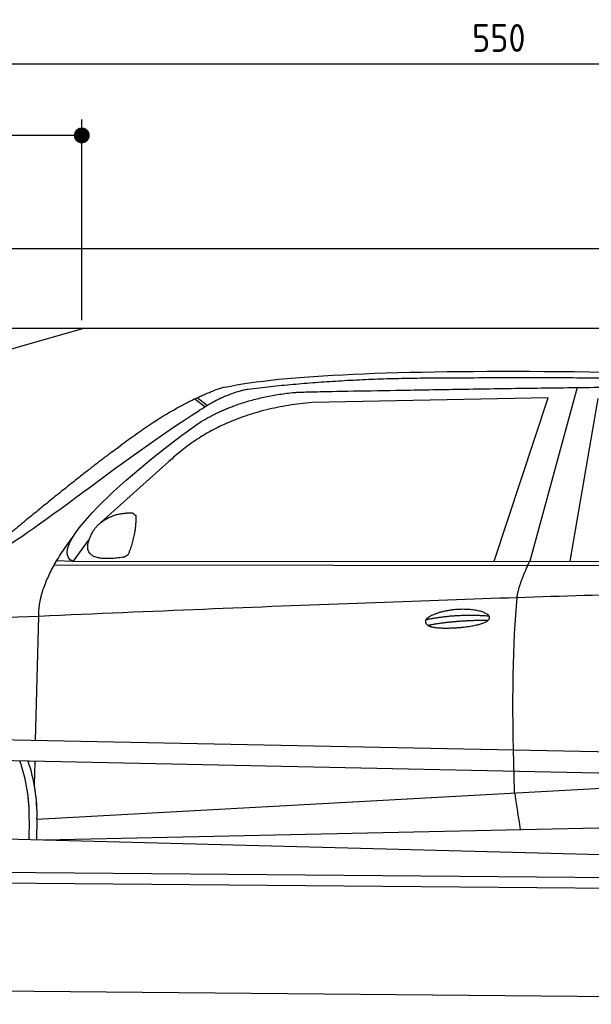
# Model space of a CAD drawing. Header units: millimetres. Extents: x -411 to 6777, y 0 to 6877.
# Tile 4 of 6: x 1744 to 3183, y 4400 to 6877. Entities that reach past the tile are written whole.
import ezdxf

# ---------------------------------------------------------------- set-up
doc = ezdxf.new("R2010")
doc.units = ezdxf.units.MM
doc.layers.add('4', color=3, linetype='Continuous')
for name, color, linetype, lineweight in [('car', 10, 'Continuous', 25), ('Freiraum', 7, 'Continuous', 25), ('Gebäude', 7, 'Continuous', 25), ('Plattform', 7, 'Continuous', 25)]:
    doc.layers.add(name, color=color, linetype=linetype, lineweight=lineweight)
doc.styles.get("Standard").update_dxf_attribs({"font": 'ISOCP.SHX'})
doc.dimstyles.new('GEN-ISO', dxfattribs={"dimscale": 20, "dimtxt": 3.5, "dimasz": 2, "dimexe": 2, "dimexo": 1, "dimgap": 1.5, "dimtad": 1, "dimdec": 1, "dimlfac": 0.1, "dimdsep": 46, "dimtxsty": 'STANDARD', "dimblk": 'PUNKT', "dimcen": 2, "dimclrd": 256, "dimclre": 256, "dimclrt": 2, "dimadec": 0, "dimazin": 0, "dimtp": 0.1, "dimtm": 0.1, "dimtfac": 0.71, "dimtdec": 1, "dimtmove": 2, "dimatfit": 3, "dimldrblk": 'PUNKT', "dimfxl": 2, "dimtolj": 1, "dimarcsym": 0})

# ---------------------------------------------------------------- blocks, each defined once
blk = doc.blocks.new('PUNKT')
at = {"layer": '4', "color": 0, "linetype": 'ByBlock'}
blk.add_line((-0.5, 0), (-1, 0), dxfattribs=at)
at = {"layer": '4', "color": 0, "linetype": 'ByBlock', "const_width": 0.5}
blk.add_lwpolyline([(-0.25, 0, 1), (0.25, 0, 1)], format="xyb", close=True, dxfattribs=at)
blk = doc.blocks.new('*D80')
at = {"layer": '4', "lineweight": -2, "transparency": 16777216}
for p, q in [((200, 6120.9), (200, 6805.8)), ((5700, 6270.9), (5700, 6805.8)), ((240, 6765.8), (5660, 6765.8))]:
    blk.add_line(p, q, dxfattribs=at)
at = {"layer": 'Defpoints', "color": 0, "transparency": 16777216}
for p in [(5700, 6765.8), (5700, 6250.9), (200, 6100.9)]:
    blk.add_point(p, dxfattribs=at)
at = {"layer": '4', "lineweight": -2, "transparency": 16777216, "xscale": 40, "yscale": 40, "zscale": 40, "rotation": 180}
blk.add_blockref('PUNKT', (200, 6765.8), dxfattribs=at)
at = {"layer": '4', "lineweight": -2, "transparency": 16777216, "xscale": 40, "yscale": 40, "zscale": 40}
blk.add_blockref('PUNKT', (5700, 6765.8), dxfattribs=at)
at = {"layer": '4', "color": 2, "transparency": 16777216, "insert": (2950, 6830.8), "char_height": 70, "attachment_point": 5}
blk.add_mtext('550', dxfattribs=at)
blk = doc.blocks.new('Car')
at = {"layer": 'car'}
for p, q in [((3092.7, 5980.1), (2977.4, 5542.1)), ((2136.4, 5945.8), (2162, 5926)), ((3019.6, 5953.7), (2425.9, 5936.3)), ((2887.3, 5541.3), (3019.6, 5953.7)), ((3079, 5543.1), (3146.1, 5952.9)), ((2130.6, 5943.1), (2156.7, 5922.8)), ((2066.4, 5784.4), (1897, 5630.5)), ((1867.8, 5587), (1827.2, 5531)), ((1827.2, 5531), (4479, 5556.7)), ((1780.3, 5521.6), (4423.5, 5542.7)), ((1827.2, 5531), (1785.9, 5531.7)), ((1737.1, 5079.5), (1742.4, 5392)), ((1735.2, 4966.5), (1736.3, 5027.1)), ((1742.5, 4881.9), (3611.5, 5001.2)), ((1742.5, 4881.9), (2766, 4947.2)), ((1722.9, 4881.1), (1722.1, 4830.7)), ((1742.5, 4881.9), (1741.8, 4830.3)), ((1762.3, 4830), (3647.7, 4888.6)), ((1663.9, 4831.6), (3712.8, 4797))]:
    blk.add_line(p, q, dxfattribs=at)
for centre, radius, start, end in [((2244.9, 5802.7), 174.5, 102.8736, 113.54), ((1318.4, 4887.9), 404.6, 359.0314, 20.1942), ((1318.4, 4887.9), 424.2, 359.1908, 19.1882), ((1318.4, 4887.9), 404.6, 359.0315, 10.2025), ((1318.4, 4887.9), 424.2, 359.1908, 9.6942)]:
    blk.add_arc(centre, radius, start, end, dxfattribs=at)
for points, degree in [([(2206, 5972.9), (2493, 6037.1), (3378.2, 6031.9), (4550.7, 5979.4)], 3), ([(2736.5, 6000.1), (2493.7, 5997.8), (2264.6, 5967.9)], 2), ([(3700.7, 5994.3), (3352.4, 6010.5), (2736.5, 6000.1)], 2), ([(1923.3, 5807.4), (2063.3, 5918.9), (2175.2, 5962.7)], 2), ([(2264.6, 5967.9), (2208.4, 5958.3), (2140.4, 5912.4)], 2), ([(2147, 5885.7), (2240.2, 5944.3), (2375.7, 5960.7)], 2), ([(2425.9, 5936.3), (2202, 5915), (2066.4, 5784.4)], 2), ([(1627.3, 5553.6), (1663, 5550.2), (1962.9, 5801.8), (2140.4, 5912.4)], 3), ([(1827.2, 5531), (1743.8, 5570.3), (2035.6, 5809.3), (2147, 5885.7)], 3), ([(1923.3, 5807.4), (1842.7, 5746.2), (1741.1, 5661.8), (1612.8, 5555.4), (1618.7, 5553.5)], 4), ([(1875.9, 5604.8), (1892.1, 5635.2), (1934.7, 5649.6)], 2), ([(1934.7, 5649.6), (1963.3, 5655.7), (1976.2, 5654.5)], 2), ([(1966.9, 5550.4), (1987.8, 5603.6), (1984.8, 5648.4)], 2), ([(1976.2, 5654.5), (1982.3, 5648.5), (1984.8, 5648.4)], 2), ([(1953.4, 5542.6), (1831.4, 5522.7), (1875.9, 5604.8)], 2), ([(1742.4, 5392), (1739.3, 5475.5), (1827.1, 5593.7)], 2), ([(1953.4, 5542.6), (1959.4, 5544.4), (1966.9, 5550.4)], 2), ([(2946.3, 5449.9), (2949.1, 5480.9), (2977.4, 5542.1)], 2), ([(4698.3, 5487), (3821.6, 5507.3), (1389.6, 5372.9)], 2), ([(2716.7, 5392.5), (2792.1, 5409.4), (2875.6, 5403.6)], 2), ([(2721.7, 5378.7), (2795.8, 5393.3), (2873.7, 5392.5)], 2)]:
    blk.add_open_spline(points, degree=degree, dxfattribs=at)
for points, degree, knots in [([(2375.7, 5960.7), (2402.2, 5963), (2541.7, 5966.1), (3562.9, 5995.6), (4183.2, 5994.8), (4640.1, 5826.4), (4618, 5652.6)], 4, [0.0821318, 0.0821318, 0.0821318, 0.0821318, 0.0821318, 0.258851, 0.508851, 1, 1, 1, 1, 1]), ([(2944.5, 4958.6), (2944, 4972.2), (2943.4, 4985.5), (2942.9, 4998.7), (2935.6, 5188.5), (2936.7, 5338.9), (2946.3, 5449.9)], 3, [0, 0, 0, 0, 0.064923, 0.064923, 0.064923, 1, 1, 1, 1]), ([(2716.7, 5392.5), (2720.9, 5397.6), (2741.9, 5414), (2824.6, 5434.1), (2939.9, 5398), (2831.2, 5369.4), (2746.5, 5370), (2712.1, 5373.5), (2716.7, 5392.5)], 5, [0, 0, 0, 0, 0, 0, 0.300106, 0.500106, 0.700106, 1, 1, 1, 1, 1, 1]), ([(2944.5, 4958.6), (2945.3, 4953.9), (2946, 4949.4), (2946.7, 4945.1), (2947.3, 4941.1), (2947.9, 4937.2), (2948.5, 4933.5), (2953.3, 4903.3), (2957.1, 4881.2), (2959.7, 4867.2)], 3, [-0.000011, -0.000011, -0.000011, -0.000011, 0.107576, 0.107576, 0.107576, 0.206414, 0.206414, 0.206414, 1, 1, 1, 1])]:
    blk.add_open_spline(points, degree=degree, knots=knots, dxfattribs=at)
blk = doc.blocks.new('_Dot')
at = {"color": 0, "linetype": 'ByBlock', "lineweight": -2}
blk.add_line((-0.5, 0), (-1, 0), dxfattribs=at)
at = {"color": 0, "linetype": 'ByBlock', "const_width": 0.5}
blk.add_lwpolyline([(-0.25, 0, 1), (0.25, 0, 1)], format="xyb", close=True, dxfattribs=at)
blk = doc.blocks.new('*D71')
at = {"layer": '4', "lineweight": -2, "transparency": 16777216}
for p, q in [((200, 6120.9), (200, 6625.7)), ((1900, 6120.9), (1900, 6625.7)), ((1860, 6585.7), (240, 6585.7))]:
    blk.add_line(p, q, dxfattribs=at)
at = {"layer": 'Defpoints', "color": 0, "transparency": 16777216}
for p in [(200, 6585.7), (200, 6100.9), (1900, 6100.9)]:
    blk.add_point(p, dxfattribs=at)
at = {"layer": '4', "lineweight": -2, "transparency": 16777216, "xscale": 40, "yscale": 40, "zscale": 40, "rotation": 180}
blk.add_blockref('_Dot', (200, 6585.7), dxfattribs=at)
at = {"layer": '4', "lineweight": -2, "transparency": 16777216, "xscale": 40, "yscale": 40, "zscale": 40}
blk.add_blockref('_Dot', (1900, 6585.7), dxfattribs=at)
at = {"layer": '4', "color": 2, "transparency": 16777216, "insert": (1050, 6650.7), "char_height": 70, "attachment_point": 5}
blk.add_mtext('170', dxfattribs=at)
blk = doc.blocks.new('Plattform OG 6200 550')
at = {"layer": 'Plattform'}
for p, q in [((5482.3, 4989.6), (348.5, 5092)), ((5481.2, 4933.6), (347.5, 5041)), ((440.2, 4743.6), (5395, 4700.4)), ((446, 4716.5), (5394.8, 4673.4)), ((5437.5, 4400), (372.6, 4444.2))]:
    blk.add_line(p, q, dxfattribs=at)
blk = doc.blocks.new('Gebäude_380_GT210')
at = {"layer": 'Freiraum'}
blk.add_lwpolyline([(204.9, 5850.6), (354.9, 5850.6), (354.9, 5700.6), (504.7, 5700.6), (1904.9, 6100.6)], dxfattribs=at)
at = {"layer": 'Gebäude'}
for p, q in [((5900, 6300.6), (0, 6300.6)), ((200, 6100.6), (5700, 6100.6))]:
    blk.add_line(p, q, dxfattribs=at)

msp = doc.modelspace()

# ---------------------------------------------------------------- block references
msp.add_blockref('Gebäude_380_GT210', (0, 0))
at = {"layer": 'car', "rotation": 359.4752422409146}
msp.add_blockref('Car', (0, 0), dxfattribs=at)
at = {"layer": 'Plattform'}
msp.add_blockref('Plattform OG 6200 550', (0, 0), dxfattribs=at)

# ---------------------------------------------------------------- dimensions: what is measured, and where the dimension line sits
at = {"layer": '4'}
for base, p1, p2, override, picture, middle in [((5700, 6765.8), (200, 6100.88), (5700, 6250.88), {"dimtdec": 3, "dimtolj": 0}, '*D80', (2950, 6830.8)), ((200, 6585.7), (1900, 6100.88), (200, 6100.88), {"dimblk1": 'Dot', "dimblk2": 'Dot', "dimsah": 1, "dimtdec": 3, "dimtolj": 0}, '*D71', (1050, 6650.7))]:
    dim = msp.add_linear_dim(base=base, p1=p1, p2=p2, dimstyle='GEN-ISO', override=override, dxfattribs=at)
    dim.commit()
    dim.dimension.update_dxf_attribs({"geometry": picture, "text_midpoint": middle})

doc.saveas('drawing.dxf')
